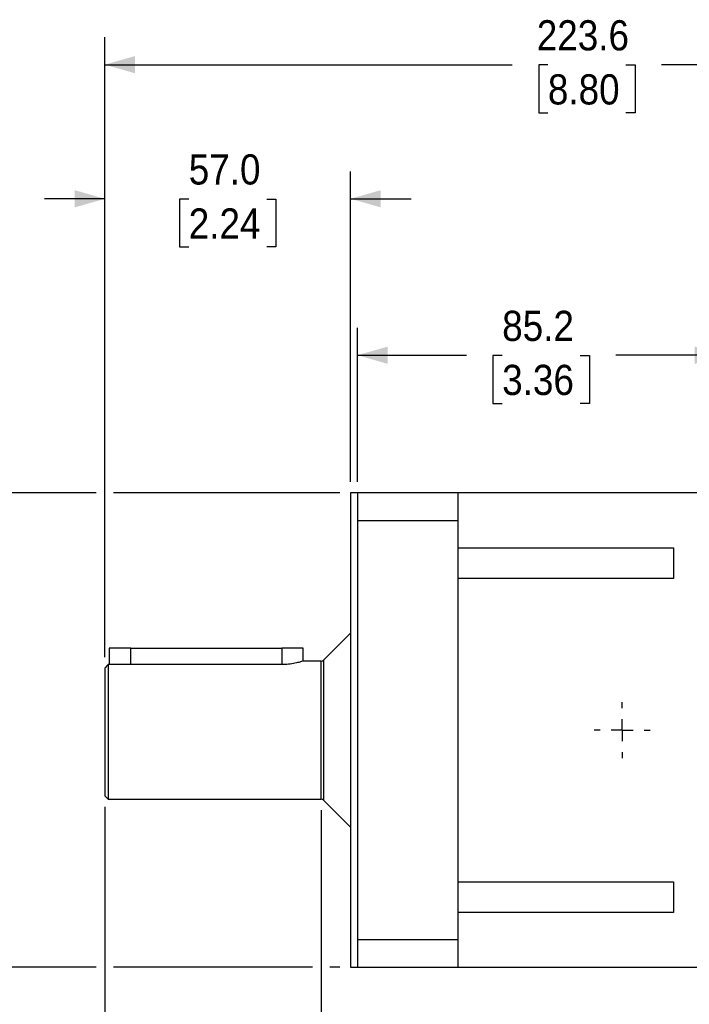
# Model space of a CAD drawing. Header units: millimetres. Extents: x 0 to 864, y 0 to 559.
# Tile 5 of 14: x 264 to 420, y 195 to 423. Entities that reach past the tile are written whole.
import ezdxf

# ---------------------------------------------------------------- set-up
doc = ezdxf.new("R2010")
doc.units = ezdxf.units.MM
doc.header["$LTSCALE"] = 2
doc.linetypes.add('SLD-Solid', pattern=[0])
doc.layers.add('SLD-0', color=7, linetype='SLD-Solid', lineweight=25)
doc.styles.add('SLDTEXTSTYLE0', font='GOTHIC.TTF', dxfattribs={"width": 0.913})
doc.dimstyles.new('SLDDIMSTYLE1', dxfattribs={"dimtxt": 7, "dimasz": 7, "dimexe": 0, "dimexo": 0.0625, "dimgap": 1.75, "dimtad": 0, "dimtih": 1, "dimtoh": 1, "dimdec": 1, "dimrnd": 1e-09, "dimzin": 12, "dimdsep": 46, "dimtxsty": 'SLDTEXTSTYLE0', "dimsah": 1, "dimcen": 0.09, "dimadec": 0, "dimazin": 3, "dimtfac": 1, "dimtdec": 1, "dimtmove": 0, "dimatfit": 0, "dimfxl": 0, "dimfrac": 2, "dimtolj": 1, "dimtzin": 12, "dimarcsym": 0})
doc.dimstyles.new('SLDDIMSTYLE2', dxfattribs={"dimtxt": 7, "dimasz": 7, "dimexe": 0, "dimexo": 0.0625, "dimgap": 1.75, "dimtad": 0, "dimtih": 1, "dimtoh": 1, "dimdec": 1, "dimrnd": 1e-09, "dimzin": 12, "dimdsep": 46, "dimtxsty": 'SLDTEXTSTYLE0', "dimsah": 1, "dimcen": 0.09, "dimadec": 0, "dimazin": 3, "dimtfac": 1, "dimtdec": 1, "dimtofl": 0, "dimtmove": 0, "dimatfit": 3, "dimfxl": 0, "dimfrac": 2, "dimtolj": 1, "dimtzin": 12, "dimarcsym": 0})
doc.dimstyles.new('SLDDIMSTYLE4', dxfattribs={"dimtxt": 7, "dimasz": 7, "dimexe": 0, "dimexo": 0.0625, "dimgap": 1.75, "dimtad": 0, "dimtih": 1, "dimtoh": 1, "dimdec": 3, "dimrnd": 1e-09, "dimzin": 12, "dimdsep": 46, "dimtxsty": 'SLDTEXTSTYLE0', "dimsah": 1, "dimcen": 0.09, "dimadec": 0, "dimazin": 3, "dimtol": 1, "dimtm": 0.026, "dimtfac": 1, "dimtdec": 3, "dimtofl": 0, "dimtmove": 0, "dimatfit": 3, "dimfxl": 0, "dimfrac": 2, "dimtolj": 1, "dimtzin": 0, "dimarcsym": 0})
doc.dimstyles.new('SLDDIMSTYLE5', dxfattribs={"dimtxt": 7, "dimasz": 7, "dimexe": 0, "dimexo": 0.0625, "dimgap": 1.75, "dimtad": 0, "dimtih": 1, "dimtoh": 1, "dimdec": 1, "dimrnd": 1e-09, "dimzin": 4, "dimdsep": 46, "dimtxsty": 'SLDTEXTSTYLE0', "dimsah": 1, "dimcen": 0.09, "dimadec": 0, "dimazin": 1, "dimtfac": 1, "dimtdec": 1, "dimtmove": 0, "dimatfit": 0, "dimfxl": 0, "dimfrac": 2, "dimtolj": 1, "dimtzin": 12, "dimarcsym": 0})

# ---------------------------------------------------------------- blocks, each defined once
blk = doc.blocks.new('_D_2')
at = {"layer": 'SLD-0'}
for p, q in [((454.85, 244.97), (454.85, 165.13)), ((500.28, 208.47), (500.28, 165.13)), ((416.34, 171.43), (414.2, 171.43)), ((414.2, 171.43), (414.2, 160.31)), ((434.44, 171.43), (436.57, 171.43)), ((436.57, 171.43), (436.57, 160.31)), ((454.85, 171.48), (442.71, 171.48)), ((500.28, 171.48), (454.85, 171.48)), ((414.2, 160.31), (416.34, 160.31)), ((436.57, 160.31), (434.44, 160.31))]:
    blk.add_line(p, q, dxfattribs=at)
for points in [[(454.85, 171.48), (461.85, 169.48), (461.85, 173.48)], [(500.28, 171.48), (493.28, 173.48), (493.28, 169.48)]]:
    blk.add_solid(points, dxfattribs=at)
at = {"layer": 'SLD-0', "char_height": 7, "attachment_point": 1, "style": 'SLDTEXTSTYLE0'}
for s, insert in [('45.4', (416.34, 181.79)), ('1.79', (416.34, 169.25))]:
    blk.add_mtext(s, dxfattribs=dict(at, insert=insert))
blk = doc.blocks.new('_D_4')
at = {"layer": 'SLD-0'}
for p, q in [((284.21, 240.73), (284.21, 165.13)), ((334.39, 239.97), (334.39, 165.13)), ((284.21, 171.48), (270.21, 171.48)), ((300.25, 171.43), (298.12, 171.43)), ((298.12, 171.43), (298.12, 160.31)), ((318.35, 171.43), (320.49, 171.43)), ((320.49, 171.43), (320.49, 160.31)), ((334.39, 171.48), (348.39, 171.48)), ((298.12, 160.31), (300.25, 160.31)), ((320.49, 160.31), (318.35, 160.31))]:
    blk.add_line(p, q, dxfattribs=at)
for points in [[(284.21, 171.48), (277.21, 173.48), (277.21, 169.48)], [(334.39, 171.48), (341.39, 169.48), (341.39, 173.48)]]:
    blk.add_solid(points, dxfattribs=at)
at = {"layer": 'SLD-0', "char_height": 7, "attachment_point": 1, "style": 'SLDTEXTSTYLE0'}
for s, insert in [('50.2', (300.25, 181.79)), ('1.98', (300.25, 169.25))]:
    blk.add_mtext(s, dxfattribs=dict(at, insert=insert))
blk = doc.blocks.new('_D_5')
at = {"layer": 'SLD-0'}
for p, q in [((282.21, 313.51), (221.86, 313.51)), ((228.21, 313.51), (228.21, 278.49)), ((338.66, 313.51), (286.21, 313.51)), ((202.11, 258.05), (199.97, 258.05)), ((199.97, 258.05), (199.97, 239.94)), ((254.31, 258.05), (256.45, 258.05)), ((256.45, 258.05), (256.45, 239.94)), ((199.97, 239.94), (202.11, 239.94)), ((256.45, 239.94), (254.31, 239.94)), ((228.21, 203.51), (228.21, 238.52)), ((282.21, 203.51), (221.86, 203.51)), ((332.39, 203.51), (286.21, 203.51)), ((338.66, 203.51), (336.39, 203.51))]:
    blk.add_line(p, q, dxfattribs=at)
for points in [[(228.21, 313.51), (226.21, 306.51), (230.21, 306.51)], [(228.21, 203.51), (230.21, 210.51), (226.21, 210.51)]]:
    blk.add_solid(points, dxfattribs=at)
at = {"layer": 'SLD-0', "char_height": 7, "attachment_point": 1, "style": 'SLDTEXTSTYLE0'}
for s, insert in [('0.000', (240.21, 278.38)), ('%%c', (192.93, 273.26)), ('110.001', (203.49, 273.26)), ('0.026', (240.21, 269.33)), ('-', (237.11, 268.41)), ('0.000', (231.04, 257.94)), ('+', (225.38, 257.94)), ('4.331', (202.11, 252.93)), ('0.001', (231.04, 248.89)), ('-', (226.66, 248.89))]:
    blk.add_mtext(s, dxfattribs=dict(at, insert=insert))
blk = doc.blocks.new('_D_6')
at = {"layer": 'SLD-0'}
for p, q in [((284.21, 275.44), (284.21, 388.07)), ((341.2, 316.05), (341.2, 388.07)), ((284.21, 381.72), (270.21, 381.72)), ((303.66, 381.66), (301.52, 381.66)), ((301.52, 381.66), (301.52, 370.55)), ((321.76, 381.66), (323.89, 381.66)), ((323.89, 381.66), (323.89, 370.55)), ((341.2, 381.72), (355.2, 381.72)), ((301.52, 370.55), (303.66, 370.55)), ((323.89, 370.55), (321.76, 370.55))]:
    blk.add_line(p, q, dxfattribs=at)
for points in [[(284.21, 381.72), (277.21, 383.72), (277.21, 379.72)], [(341.2, 381.72), (348.2, 379.72), (348.2, 383.72)]]:
    blk.add_solid(points, dxfattribs=at)
at = {"layer": 'SLD-0', "char_height": 7, "attachment_point": 1, "style": 'SLDTEXTSTYLE0'}
for s, insert in [('57.0', (303.66, 392.03)), ('2.24', (303.66, 379.49))]:
    blk.add_mtext(s, dxfattribs=dict(at, insert=insert))
blk = doc.blocks.new('_D_7')
at = {"layer": 'SLD-0'}
for p, q in [((342.78, 316.05), (342.78, 351.79)), ((428, 318.29), (428, 351.79)), ((342.78, 345.44), (368.07, 345.44)), ((376.34, 345.39), (374.21, 345.39)), ((374.21, 345.39), (374.21, 334.27)), ((394.44, 345.39), (396.57, 345.39)), ((396.57, 345.39), (396.57, 334.27)), ((428, 345.44), (402.71, 345.44)), ((374.21, 334.27), (376.34, 334.27)), ((396.57, 334.27), (394.44, 334.27))]:
    blk.add_line(p, q, dxfattribs=at)
for points in [[(342.78, 345.44), (349.78, 343.44), (349.78, 347.44)], [(428, 345.44), (421, 347.44), (421, 343.44)]]:
    blk.add_solid(points, dxfattribs=at)
at = {"layer": 'SLD-0', "char_height": 7, "attachment_point": 1, "style": 'SLDTEXTSTYLE0'}
for s, insert in [('85.2', (376.34, 355.75)), ('3.36', (376.34, 343.22))]:
    blk.add_mtext(s, dxfattribs=dict(at, insert=insert))
blk = doc.blocks.new('_D_9')
at = {"layer": 'SLD-0'}
for p, q in [((284.21, 275.44), (284.21, 419.17)), ((507.78, 316.05), (507.78, 419.17)), ((284.21, 412.82), (378.67, 412.82)), ((386.94, 412.76), (384.81, 412.76)), ((384.81, 412.76), (384.81, 401.65)), ((405.05, 412.76), (407.18, 412.76)), ((407.18, 412.76), (407.18, 401.65)), ((507.78, 412.82), (413.32, 412.82)), ((384.81, 401.65), (386.94, 401.65)), ((407.18, 401.65), (405.05, 401.65))]:
    blk.add_line(p, q, dxfattribs=at)
for points in [[(284.21, 412.82), (291.21, 410.82), (291.21, 414.82)], [(507.78, 412.82), (500.78, 414.82), (500.78, 410.82)]]:
    blk.add_solid(points, dxfattribs=at)
at = {"layer": 'SLD-0', "char_height": 7, "attachment_point": 1, "style": 'SLDTEXTSTYLE0'}
for s, insert in [('223.6', (384.36, 423.13)), ('8.80', (386.94, 410.59))]:
    blk.add_mtext(s, dxfattribs=dict(at, insert=insert))
blk = doc.blocks.new('SW_CENTERMARKSYMBOL_1')
at = {"layer": 'SLD-0', "color": 0}
for p, q in [((0, 5.08), (0, 6.50875)), ((0, 0), (0, 2.54)), ((-5.08, 0), (-6.50875, 0)), ((0, 0), (-2.54, 0)), ((0, 0), (0, -2.54)), ((0, 0), (2.54, 0)), ((5.08, 0), (6.50875, 0)), ((0, -5.08), (0, -6.50875))]:
    blk.add_line(p, q, dxfattribs=at)

msp = doc.modelspace()

# ---------------------------------------------------------------- linework, layer by layer
for p, q in [((342.7792, 313.5078), (341.2044, 313.5078)), ((341.2044, 313.5078), (341.2044, 203.5068)), ((342.7792, 313.511), (342.7792, 307.081)), ((366.0684, 313.511), (342.7792, 313.511)), ((366.0684, 313.511), (366.0684, 307.081)), ((428.0004, 313.5047), (366.0684, 313.5047)), ((342.7792, 307.081), (342.7792, 209.9336)), ((342.7792, 307.081), (366.0684, 307.081)), ((366.0684, 307.081), (366.0684, 258.5073)), ((366.0684, 300.7843), (416.0684, 300.7843)), ((416.0684, 300.7843), (416.0684, 293.6834)), ((416.0684, 293.6834), (366.0684, 293.6834)), ((341.2044, 281.0016), (334.9332, 274.7304)), ((285.21, 277.5073), (285.21, 273.7059)), ((290.21, 277.5073), (285.21, 277.5073)), ((290.21, 273.7059), (290.21, 277.5073)), ((290.21, 277.5073), (325.21, 277.5073)), ((325.21, 277.5073), (325.21, 273.7059)), ((330.21, 277.5073), (325.21, 277.5073)), ((330.21, 274.49), (330.21, 277.5073)), ((334.3944, 274.5073), (330.1539, 274.5073)), ((334.3944, 258.5073), (334.3944, 274.5073)), ((334.9332, 274.7304), (334.9332, 242.2841)), ((284.21, 272.9016), (284.21, 243.2693)), ((284.972, 273.7059), (284.972, 242.5073)), ((290.21, 273.7059), (284.972, 273.7059)), ((325.21, 273.7059), (290.21, 273.7059)), ((334.3944, 242.5073), (334.3944, 258.5073)), ((366.0684, 258.5073), (366.0684, 209.9336)), ((284.21, 243.2693), (284.972, 242.5073)), ((284.972, 242.5073), (334.3944, 242.5073)), ((334.9332, 242.2841), (341.2044, 236.0129)), ((366.0684, 223.3311), (416.0684, 223.3311)), ((416.0684, 223.3311), (416.0684, 216.2302)), ((416.0684, 216.2302), (366.0684, 216.2302)), ((342.7792, 209.9336), (366.0684, 209.9336)), ((342.7792, 209.9336), (342.7792, 203.5036)), ((366.0684, 209.9336), (366.0684, 203.5036)), ((341.2044, 203.5068), (342.7792, 203.5068)), ((342.7792, 203.5036), (366.0684, 203.5036)), ((366.0684, 203.5099), (428.0004, 203.5099))]:
    msp.add_line(p, q)
for centre, start, end in [((334.3944, 275.2693), 270, 315), ((334.3944, 241.7453), 45, 90)]:
    msp.add_arc(centre, 0.762, start, end)
msp.add_open_spline([(330.1539, 274.4899), (330.1705, 274.495), (330.2444, 274.5179), (329.8361, 274.3902), (328.9647, 274.1507), (327.6268, 273.8736), (326.2884, 273.7224), (325.4633, 273.7098), (325.21, 273.7059)], degree=3, knots=[0, 0, 0, 0, 0.05910347, 0.263403, 0.47027663, 0.68576546, 0.90355095, 1, 1, 1, 1])
msp.add_open_spline([(284.972, 273.7059), (284.7176, 273.4382), (284.4636, 273.1701), (284.21, 272.9016)], degree=3)

# ---------------------------------------------------------------- block references
at = {"layer": 'SLD-0'}
msp.add_blockref('SW_CENTERMARKSYMBOL_1', (404.1684, 258.5073), dxfattribs=at)

# ---------------------------------------------------------------- dimensions: what is measured, and where the dimension line sits
dim = msp.add_linear_dim(base=(507.7792, 412.818), p1=(284.21, 272.9016), p2=(507.7792, 313.5073), angle=0, dimstyle='SLDDIMSTYLE2', dxfattribs=at)
dim.commit()
dim.dimension.update_dxf_attribs({"geometry": '_D_9', "text_midpoint": (395.9946, 412.818), "dimtype": 160})
for base, p1, p2, dimstyle, picture, middle in [((341.2044, 381.7155), (284.21, 272.9016), (341.2044, 313.5078), 'SLDDIMSTYLE5', '_D_6', (312.7072, 381.7155)), ((428.0004, 345.44), (342.7792, 313.511), (428.0004, 315.7453), 'SLDDIMSTYLE2', '_D_7', (385.3898, 345.44)), ((500.2792, 171.4791), (454.8456, 247.5073), (500.2792, 211.0073), 'SLDDIMSTYLE2', '_D_2', (425.3873, 171.4791)), ((334.3944, 171.4791), (284.21, 243.2693), (334.3944, 242.5073), 'SLDDIMSTYLE1', '_D_4', (309.3022, 171.4791))]:
    dim = msp.add_linear_dim(base=base, p1=p1, p2=p2, dimstyle=dimstyle, dxfattribs=at)
    dim.commit()
    dim.dimension.update_dxf_attribs({"geometry": picture, "text_midpoint": middle, "dimtype": 160})
dim = msp.add_linear_dim(base=(228.2099, 313.5078), p1=(341.2044, 203.5068), p2=(341.2044, 313.5078), angle=90, text='%%c<>', dimstyle='SLDDIMSTYLE4', dxfattribs=at)
dim.commit()
dim.dimension.update_dxf_attribs({"geometry": '_D_5', "text_midpoint": (228.2099, 258.5073), "dimtype": 160})

doc.saveas('drawing.dxf')
